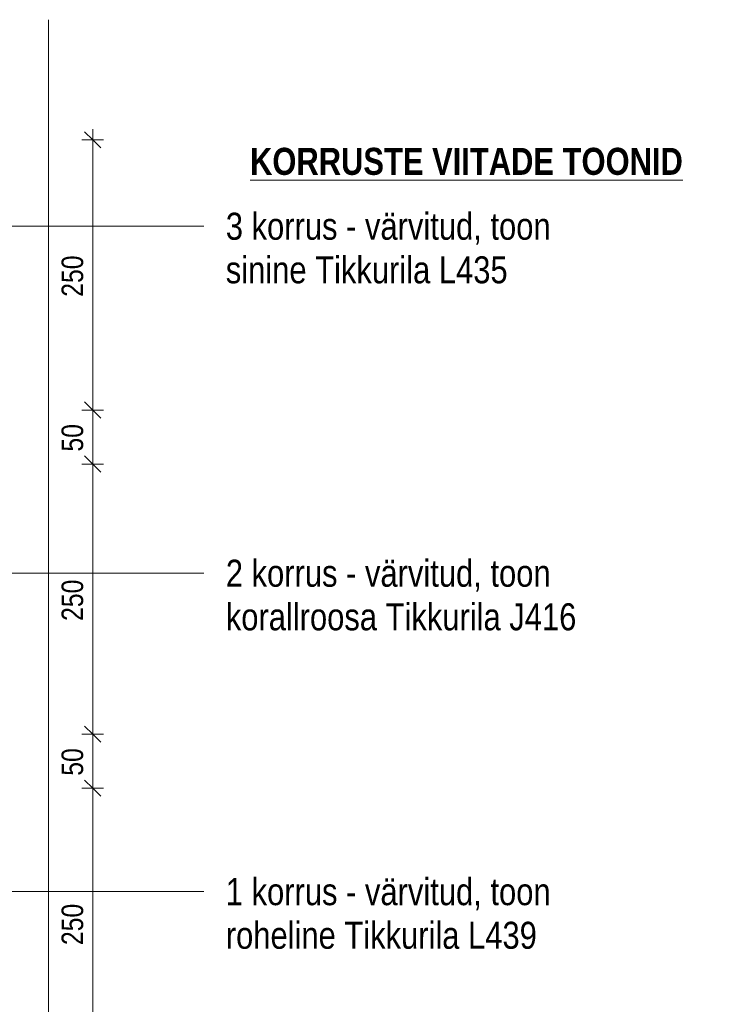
# Model space of a CAD drawing. Header units: millimetres. Extents: x -35550 to -1797, y -2320 to 9844.
# Tile 31 of 96: x -34444 to -33785, y 1400 to 2311. Entities that reach past the tile are written whole.
import ezdxf

# ---------------------------------------------------------------- set-up
doc = ezdxf.new("R2010")
doc.units = ezdxf.units.MM
for name, color, linetype, lineweight in [('Dimensions', 7, 'Continuous', 9), ('Dimensions-10', 7, 'Continuous', 9), ('Text Notes', 7, 'Continuous', 9), ('Walls', 7, 'Continuous', 18)]:
    doc.layers.add(name, color=color, linetype=linetype, lineweight=lineweight)
doc.styles.add('Swis721 Cn BT', font='swissc.ttf', dxfattribs={"height": 20})
doc.styles.add('Swis721 Cn BT_1', font='swissc.ttf', dxfattribs={"height": 25})
doc.styles.add('Swis721 Cn BT_B_I', font='swisscbi.ttf', dxfattribs={"height": 25})
doc.dimstyles.new('Diagonal_-_2_0mm', dxfattribs={"dimscale": 304.8, "dimtxt": 20.188279, "dimasz": 0.049213, "dimexe": 0.032808, "dimexo": 0.0625, "dimgap": 0.008202, "dimtad": 1, "dimdec": 0, "dimzin": 0, "dimdsep": 46, "dimtxsty": 'Swis721 Cn BT', "dimblk1": 'OBLIQUE', "dimblk2": 'OBLIQUE', "dimsah": 1, "dimcen": 0.09, "dimdle": 0.032808, "dimazin": 0, "dimtfac": 1, "dimtdec": 4, "dimtix": 1, "dimtmove": 0, "dimatfit": 3, "dimfxl": 0.032808, "dimfxlon": 1, "dimtvp": 1, "dimtolj": 1, "dimtzin": 0, "dimarcsym": 2})

# ---------------------------------------------------------------- blocks, each defined once
blk = doc.blocks.new('DIMBLOCK4-Majajuht')
at = {"layer": 'Dimensions-10', "lineweight": 35}
for p, q in [((-34375.88, 1600), (-34383.38, 1607.5)), ((-34375.88, 1600), (-34368.38, 1592.5)), ((-34375.88, 1350), (-34383.38, 1357.5)), ((-34375.88, 1350), (-34368.38, 1342.5))]:
    blk.add_line(p, q, dxfattribs=at)
at = {"layer": 'Dimensions-10'}
for p, q in [((-34385.88, 1600), (-34365.88, 1600)), ((-34375.88, 1600), (-34385.88, 1600)), ((-34375.88, 1350), (-34375.88, 1600)), ((-34385.88, 1350), (-34365.88, 1350)), ((-34375.88, 1350), (-34385.88, 1350))]:
    blk.add_line(p, q, dxfattribs=at)
at = {"layer": 'Dimensions-10', "color": 0, "insert": (-34404.79, 1454.81), "char_height": 20, "width": 48.4519, "attachment_point": 1, "rotation": 90, "line_spacing_factor": 0.961347, "style": 'Swis721 Cn BT'}
blk.add_mtext('250', dxfattribs=at)
blk = doc.blocks.new('_Oblique')
at = {"color": 0, "linetype": 'ByBlock', "lineweight": -2}
blk.add_line((-0.5, -0.5), (0.5, 0.5), dxfattribs=at)
blk = doc.blocks.new('DIMBLOCK5-Majajuht')
at = {"layer": 'Dimensions-10'}
for p, q in [((-34385.88, 1650), (-34365.88, 1650)), ((-34375.88, 1650), (-34385.88, 1650)), ((-34375.88, 1600), (-34375.88, 1650)), ((-34385.88, 1600), (-34365.88, 1600)), ((-34375.88, 1600), (-34385.88, 1600))]:
    blk.add_line(p, q, dxfattribs=at)
at = {"layer": 'Dimensions-10', "lineweight": 35}
for p, q in [((-34375.88, 1650), (-34383.38, 1657.5)), ((-34375.88, 1650), (-34368.38, 1642.5)), ((-34375.88, 1600), (-34383.38, 1607.5)), ((-34375.88, 1600), (-34368.38, 1592.5))]:
    blk.add_line(p, q, dxfattribs=at)
at = {"layer": 'Dimensions-10', "color": 0, "insert": (-34404.79, 1611.54), "char_height": 20, "width": 32.3012, "attachment_point": 1, "rotation": 90, "line_spacing_factor": 0.961347, "style": 'Swis721 Cn BT'}
blk.add_mtext('50', dxfattribs=at)
blk = doc.blocks.new('DIMBLOCK6-Majajuht')
at = {"layer": 'Dimensions-10', "lineweight": 35}
for p, q in [((-34375.88, 1900), (-34383.38, 1907.5)), ((-34375.88, 1900), (-34368.38, 1892.5)), ((-34375.88, 1650), (-34383.38, 1657.5)), ((-34375.88, 1650), (-34368.38, 1642.5))]:
    blk.add_line(p, q, dxfattribs=at)
at = {"layer": 'Dimensions-10'}
for p, q in [((-34385.88, 1900), (-34365.88, 1900)), ((-34375.88, 1900), (-34385.88, 1900)), ((-34375.88, 1650), (-34375.88, 1900)), ((-34385.88, 1650), (-34365.88, 1650)), ((-34375.88, 1650), (-34385.88, 1650))]:
    blk.add_line(p, q, dxfattribs=at)
at = {"layer": 'Dimensions-10', "color": 0, "insert": (-34404.79, 1754.81), "char_height": 20, "width": 48.4519, "attachment_point": 1, "rotation": 90, "line_spacing_factor": 0.961347, "style": 'Swis721 Cn BT'}
blk.add_mtext('250', dxfattribs=at)
blk = doc.blocks.new('DIMBLOCK7-Majajuht')
at = {"layer": 'Dimensions-10', "lineweight": 35}
for p, q in [((-34375.88, 1950), (-34383.38, 1957.5)), ((-34375.88, 1950), (-34368.38, 1942.5)), ((-34375.88, 1900), (-34383.38, 1907.5)), ((-34375.88, 1900), (-34368.38, 1892.5))]:
    blk.add_line(p, q, dxfattribs=at)
at = {"layer": 'Dimensions-10'}
for p, q in [((-34385.88, 1950), (-34365.88, 1950)), ((-34375.88, 1950), (-34385.88, 1950)), ((-34375.88, 1900), (-34375.88, 1950)), ((-34385.88, 1900), (-34365.88, 1900)), ((-34375.88, 1900), (-34385.88, 1900))]:
    blk.add_line(p, q, dxfattribs=at)
at = {"layer": 'Dimensions-10', "color": 0, "insert": (-34404.79, 1911.54), "char_height": 20, "width": 32.3012, "attachment_point": 1, "rotation": 90, "line_spacing_factor": 0.961347, "style": 'Swis721 Cn BT'}
blk.add_mtext('50', dxfattribs=at)
blk = doc.blocks.new('DIMBLOCK8-Majajuht')
at = {"layer": 'Dimensions-10', "lineweight": 35}
for p, q in [((-34375.88, 2200), (-34383.38, 2207.5)), ((-34375.88, 2200), (-34368.38, 2192.5)), ((-34375.88, 1950), (-34383.38, 1957.5)), ((-34375.88, 1950), (-34368.38, 1942.5))]:
    blk.add_line(p, q, dxfattribs=at)
at = {"layer": 'Dimensions-10'}
for p, q in [((-34375.88, 1950), (-34375.88, 2210)), ((-34385.88, 2200), (-34365.88, 2200)), ((-34375.88, 2200), (-34385.88, 2200)), ((-34385.88, 1950), (-34365.88, 1950)), ((-34375.88, 1950), (-34385.88, 1950))]:
    blk.add_line(p, q, dxfattribs=at)
at = {"layer": 'Dimensions-10', "color": 0, "insert": (-34404.79, 2054.81), "char_height": 20, "width": 48.4519, "attachment_point": 1, "rotation": 90, "line_spacing_factor": 0.961347, "style": 'Swis721 Cn BT'}
blk.add_mtext('250', dxfattribs=at)

msp = doc.modelspace()

# ---------------------------------------------------------------- linework, layer by layer
at = {"layer": 'Text Notes'}
for p, q in [((-34492.05, 2120.11), (-34272.97, 2120.11)), ((-34492.05, 1798.97), (-34272.97, 1798.97)), ((-34492.05, 1504.25), (-34272.97, 1504.25))]:
    msp.add_line(p, q, dxfattribs=at)
at = {"layer": 'Walls'}
msp.add_line((-34416.8, 0), (-34416.8, 2311.25), dxfattribs=at)

# ---------------------------------------------------------------- texts
at = {"layer": 'Text Notes', "char_height": 25, "attachment_point": 1}
for s, insert, width, style in [('\\LKORRUSTE VIITADE TOONID', (-34230.2, 2192.65), 456.9619, 'Swis721 Cn BT_B_I'), ('3 korrus - värvitud, toon ', (-34252.65, 2132.61), 388.0167, 'Swis721 Cn BT_1'), ('sinine Tikkurila L435', (-34252.65, 2092.26), 319.8733, 'Swis721 Cn BT_1'), ('2 korrus - värvitud, toon ', (-34252.65, 1811.47), 388.0167, 'Swis721 Cn BT_1'), ('korallroosa Tikkurila J416', (-34252.65, 1771.12), 400.0421, 'Swis721 Cn BT_1'), ('1 korrus - värvitud, toon ', (-34252.65, 1516.75), 388.0167, 'Swis721 Cn BT_1'), ('roheline Tikkurila L439', (-34252.65, 1476.4), 351.1391, 'Swis721 Cn BT_1')]:
    msp.add_mtext(s, dxfattribs=dict(at, insert=insert, width=width, style=style))

# ---------------------------------------------------------------- dimensions: what is measured, and where the dimension line sits
at = {"layer": 'Dimensions'}
for base, p1, p2, override, picture, middle in [((-34375.88, 2200), (-34385.88, 1950), (-34385.88, 2200), {"dimpost": '<>', "dimfxl": 250}, 'DIMBLOCK8-Majajuht', (-34388.66, 2075)), ((-34375.88, 1950), (-34385.88, 1900), (-34385.88, 1950), {"dimpost": '<>', "dimfxl": 50}, 'DIMBLOCK7-Majajuht', (-34388.63, 1925)), ((-34375.88, 1900), (-34385.88, 1650), (-34385.88, 1900), {"dimpost": '<>', "dimfxl": 250}, 'DIMBLOCK6-Majajuht', (-34388.66, 1775)), ((-34375.88, 1650), (-34385.88, 1600), (-34385.88, 1650), {"dimpost": '<>', "dimfxl": 50}, 'DIMBLOCK5-Majajuht', (-34388.63, 1625)), ((-34375.88, 1600), (-34385.88, 1350), (-34385.88, 1600), {"dimpost": '<>', "dimfxl": 250}, 'DIMBLOCK4-Majajuht', (-34388.66, 1475))]:
    dim = msp.add_linear_dim(base=base, p1=p1, p2=p2, angle=90, dimstyle='Diagonal_-_2_0mm', override=override, dxfattribs=at)
    dim.commit()
    dim.dimension.update_dxf_attribs({"geometry": picture, "text_midpoint": middle})

doc.saveas('drawing.dxf')
